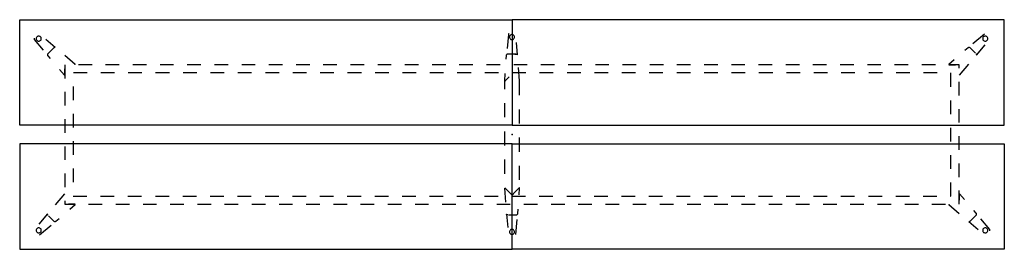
# Model space of a CAD drawing. Header units: metres. Extents: x 0.33 to 6.33, y -1.48 to -0.08.
import ezdxf

# ---------------------------------------------------------------- set-up
doc = ezdxf.new("R2010")
doc.units = ezdxf.units.M
doc.header["$MEASUREMENT"] = 0

# ---------------------------------------------------------------- blocks, each defined once
blk = doc.blocks.new('0a89398f-8704-4d08-9c10-140fc77888ca')
at = {"color": 252, "lineweight": 25, "true_color": 0x848484}
for p, q in [((3.3106, -0.1675), (3.3025, -0.2527)), ((6.2123, -0.166), (6.1411, -0.2257)), ((0.4215, -0.1979), (0.476, -0.2638)), ((0.5495, -0.2465), (0.492, -0.1983)), ((3.3668, -0.2925), (3.3602, -0.2177)), ((6.1644, -0.2946), (6.217, -0.231)), ((0.5034, -0.2986), (0.5179, -0.3153)), ((0.5402, -0.25), (0.5038, -0.2864)), ((0.535, -0.2551), (0.5412, -0.249)), ((0.6709, -0.3502), (0.6078, -0.2957)), ((3.2973, -0.2967), (3.2958, -0.3187)), ((3.3577, -0.2883), (3.3063, -0.2883)), ((3.3504, -0.2883), (3.3592, -0.2883)), ((6.1123, -0.2485), (6.0929, -0.2654)), ((6.1583, -0.2827), (6.1245, -0.249)), ((6.1609, -0.2853), (6.162, -0.2864)), ((0.6079, -0.3528), (0.6079, -0.4357)), ((0.7737, -0.3528), (0.6908, -0.3528)), ((0.9395, -0.3528), (0.8566, -0.3528)), ((1.1053, -0.3528), (1.0224, -0.3528)), ((1.271, -0.3528), (1.1881, -0.3528)), ((1.4368, -0.3528), (1.3539, -0.3528)), ((1.6026, -0.3528), (1.5197, -0.3528)), ((1.7684, -0.3528), (1.6855, -0.3528)), ((1.9342, -0.3528), (1.8513, -0.3528)), ((2.1, -0.3528), (2.0171, -0.3528)), ((2.2658, -0.3528), (2.1829, -0.3528)), ((2.4316, -0.3528), (2.3487, -0.3528)), ((2.5974, -0.3528), (2.5145, -0.3528)), ((2.7631, -0.3528), (2.6803, -0.3528)), ((2.9289, -0.3528), (2.846, -0.3528)), ((3.0947, -0.3528), (3.0118, -0.3528)), ((3.2605, -0.3528), (3.1776, -0.3528)), ((3.4263, -0.3528), (3.3434, -0.3528)), ((3.5921, -0.3528), (3.5092, -0.3528)), ((3.7579, -0.3528), (3.675, -0.3528)), ((3.9237, -0.3528), (3.8408, -0.3528)), ((4.0895, -0.3528), (4.0066, -0.3528)), ((4.2553, -0.3528), (4.1724, -0.3528)), ((4.421, -0.3528), (4.3381, -0.3528)), ((4.5868, -0.3528), (4.5039, -0.3528)), ((4.7526, -0.3528), (4.6697, -0.3528)), ((4.9184, -0.3528), (4.8355, -0.3528)), ((5.0842, -0.3528), (5.0013, -0.3528)), ((5.25, -0.3528), (5.1671, -0.3528)), ((5.4158, -0.3528), (5.3329, -0.3528)), ((5.5816, -0.3528), (5.4987, -0.3528)), ((5.7474, -0.3528), (5.6645, -0.3528)), ((5.9131, -0.3528), (5.8303, -0.3528)), ((6.0271, -0.3223), (5.9949, -0.3502)), ((5.9959, -0.3528), (6.0366, -0.3528)), ((6.0579, -0.3528), (5.996, -0.3528)), ((6.0579, -0.3739), (6.0579, -0.3528)), ((6.0605, -0.4158), (6.1174, -0.35)), ((0.575, -0.3808), (0.6053, -0.4158)), ((0.6079, -0.4148), (0.6079, -0.3777)), ((0.7435, -0.4028), (0.6599, -0.4028)), ((0.9106, -0.4028), (0.8271, -0.4028)), ((1.0777, -0.4028), (0.9942, -0.4028)), ((1.2449, -0.4028), (1.1613, -0.4028)), ((1.412, -0.4028), (1.3284, -0.4028)), ((1.5791, -0.4028), (1.4956, -0.4028)), ((1.7462, -0.4028), (1.6627, -0.4028)), ((1.9134, -0.4028), (1.8298, -0.4028)), ((2.0805, -0.4028), (1.9969, -0.4028)), ((2.2476, -0.4028), (2.164, -0.4028)), ((2.4147, -0.4028), (2.3312, -0.4028)), ((2.5819, -0.4028), (2.4983, -0.4028)), ((2.749, -0.4028), (2.6654, -0.4028)), ((2.9161, -0.4028), (2.8325, -0.4028)), ((3.0832, -0.4028), (2.9997, -0.4028)), ((3.2503, -0.4028), (3.1668, -0.4028)), ((3.2898, -0.4055), (3.2865, -0.4516)), ((3.4175, -0.4028), (3.3339, -0.4028)), ((3.3793, -0.4516), (3.3732, -0.3685)), ((3.5846, -0.4028), (3.501, -0.4028)), ((3.7517, -0.4028), (3.6682, -0.4028)), ((3.9188, -0.4028), (3.8353, -0.4028)), ((4.086, -0.4028), (4.0024, -0.4028)), ((4.2531, -0.4028), (4.1695, -0.4028)), ((4.4202, -0.4028), (4.3366, -0.4028)), ((4.5873, -0.4028), (4.5038, -0.4028)), ((4.7545, -0.4028), (4.6709, -0.4028)), ((4.9216, -0.4028), (4.838, -0.4028)), ((5.0887, -0.4028), (5.0051, -0.4028)), ((5.2558, -0.4028), (5.1723, -0.4028)), ((5.423, -0.4028), (5.3394, -0.4028)), ((5.5901, -0.4028), (5.5065, -0.4028)), ((5.7572, -0.4028), (5.6736, -0.4028)), ((5.9243, -0.4028), (5.8408, -0.4028)), ((6.0079, -0.4864), (6.0079, -0.4028)), ((3.2882, -0.454), (3.2879, -0.4556)), ((3.2879, -0.4556), (3.2879, -0.5006)), ((3.2891, -0.4527), (3.2882, -0.454)), ((3.289, -0.4528), (3.3152, -0.4265)), ((3.3158, -0.4259), (3.2891, -0.4527)), ((3.3776, -0.454), (3.3767, -0.4527)), ((3.3779, -0.4556), (3.3776, -0.454)), ((3.3779, -0.5385), (3.3779, -0.4556)), ((6.0579, -0.5396), (6.0579, -0.4568)), ((0.6079, -0.5186), (0.6079, -0.6015)), ((0.6579, -0.4843), (0.6579, -0.5679)), ((3.2879, -0.5867), (3.2879, -0.6728)), ((6.0079, -0.6535), (6.0079, -0.5699)), ((0.6579, -0.6514), (0.6579, -0.735)), ((3.3779, -0.7107), (3.3779, -0.6246)), ((6.0579, -0.7054), (6.0579, -0.6225)), ((0.6079, -0.6844), (0.6079, -0.7673)), ((3.2879, -0.7589), (3.2879, -0.8449)), ((6.0079, -0.8206), (6.0079, -0.737)), ((0.6579, -0.8186), (0.6579, -0.9021)), ((3.3779, -0.8828), (3.3779, -0.7967)), ((6.0579, -0.8712), (6.0579, -0.7883)), ((0.6079, -0.8502), (0.6079, -0.9331)), ((3.2879, -0.931), (3.2879, -1.0171)), ((6.0079, -0.9877), (6.0079, -0.9042)), ((6.0579, -1.037), (6.0579, -0.9541)), ((0.6079, -1.016), (0.6079, -1.0989)), ((0.6579, -0.9857), (0.6579, -1.0692)), ((3.3779, -1.055), (3.3779, -0.9689)), ((6.0079, -1.1528), (6.0079, -1.0713)), ((0.6053, -1.1398), (0.5484, -1.2056)), ((3.2865, -1.104), (3.2928, -1.1907)), ((3.2891, -1.1029), (3.3329, -1.1467)), ((3.3329, -1.1467), (3.3499, -1.1297)), ((3.3767, -1.1028), (3.3479, -1.1316)), ((3.3762, -1.1465), (3.3793, -1.104)), ((6.0579, -1.2028), (6.0579, -1.1199)), ((6.0908, -1.1748), (6.0605, -1.1398)), ((0.6079, -1.1818), (0.6079, -1.2028)), ((0.6579, -1.1528), (0.7414, -1.1528)), ((0.825, -1.1528), (0.9086, -1.1528)), ((0.9921, -1.1528), (1.0757, -1.1528)), ((1.1593, -1.1528), (1.2428, -1.1528)), ((1.3264, -1.1528), (1.4099, -1.1528)), ((1.4935, -1.1528), (1.5771, -1.1528)), ((1.6606, -1.1528), (1.7442, -1.1528)), ((1.8277, -1.1528), (1.9113, -1.1528)), ((1.9949, -1.1528), (2.0784, -1.1528)), ((2.162, -1.1528), (2.2456, -1.1528)), ((2.3291, -1.1528), (2.4127, -1.1528)), ((2.4962, -1.1528), (2.5798, -1.1528)), ((2.6634, -1.1528), (2.7469, -1.1528)), ((2.8305, -1.1528), (2.914, -1.1528)), ((2.9976, -1.1528), (3.0812, -1.1528)), ((3.1647, -1.1528), (3.2483, -1.1528)), ((3.3319, -1.1528), (3.4154, -1.1528)), ((3.499, -1.1528), (3.5825, -1.1528)), ((3.6661, -1.1528), (3.7497, -1.1528)), ((3.8332, -1.1528), (3.9168, -1.1528)), ((4.0003, -1.1528), (4.0839, -1.1528)), ((4.1675, -1.1528), (4.251, -1.1528)), ((4.3346, -1.1528), (4.4182, -1.1528)), ((4.5017, -1.1528), (4.5853, -1.1528)), ((4.6688, -1.1528), (4.7524, -1.1528)), ((4.836, -1.1528), (4.9195, -1.1528)), ((5.0031, -1.1528), (5.0866, -1.1528)), ((5.1702, -1.1528), (5.2538, -1.1528)), ((5.3373, -1.1528), (5.4209, -1.1528)), ((5.5045, -1.1528), (5.588, -1.1528)), ((5.6716, -1.1528), (5.7551, -1.1528)), ((5.8387, -1.1528), (5.9223, -1.1528)), ((6.0058, -1.1528), (6.0079, -1.1528)), ((6.0579, -1.1408), (6.0579, -1.1779)), ((0.6079, -1.2028), (0.6697, -1.2028)), ((0.6699, -1.2028), (0.6292, -1.2028)), ((0.6387, -1.2333), (0.6709, -1.2054)), ((0.7526, -1.2028), (0.8355, -1.2028)), ((0.9184, -1.2028), (1.0013, -1.2028)), ((1.0842, -1.2028), (1.1671, -1.2028)), ((1.25, -1.2028), (1.3329, -1.2028)), ((1.4158, -1.2028), (1.4987, -1.2028)), ((1.5816, -1.2028), (1.6645, -1.2028)), ((1.7474, -1.2028), (1.8303, -1.2028)), ((1.9131, -1.2028), (1.996, -1.2028)), ((2.0789, -1.2028), (2.1618, -1.2028)), ((2.2447, -1.2028), (2.3276, -1.2028)), ((2.4105, -1.2028), (2.4934, -1.2028)), ((2.5763, -1.2028), (2.6592, -1.2028)), ((2.7421, -1.2028), (2.825, -1.2028)), ((2.9079, -1.2028), (2.9908, -1.2028)), ((3.0737, -1.2028), (3.1566, -1.2028)), ((3.2395, -1.2028), (3.3224, -1.2028)), ((3.3682, -1.2589), (3.37, -1.2332)), ((3.4053, -1.2028), (3.4881, -1.2028)), ((3.571, -1.2028), (3.6539, -1.2028)), ((3.7368, -1.2028), (3.8197, -1.2028)), ((3.9026, -1.2028), (3.9855, -1.2028)), ((4.0684, -1.2028), (4.1513, -1.2028)), ((4.2342, -1.2028), (4.3171, -1.2028)), ((4.4, -1.2028), (4.4829, -1.2028)), ((4.5658, -1.2028), (4.6487, -1.2028)), ((4.7316, -1.2028), (4.8145, -1.2028)), ((4.8974, -1.2028), (4.9803, -1.2028)), ((5.0631, -1.2028), (5.146, -1.2028)), ((5.2289, -1.2028), (5.3118, -1.2028)), ((5.3947, -1.2028), (5.4776, -1.2028)), ((5.5605, -1.2028), (5.6434, -1.2028)), ((5.7263, -1.2028), (5.8092, -1.2028)), ((5.8921, -1.2028), (5.975, -1.2028)), ((5.9949, -1.2054), (6.0579, -1.2599)), ((6.1624, -1.257), (6.1479, -1.2403)), ((0.5014, -1.261), (0.4488, -1.3247)), ((0.5049, -1.2703), (0.5038, -1.2692)), ((0.5075, -1.2729), (0.5412, -1.3067)), ((0.5535, -1.3071), (0.5729, -1.2902)), ((3.2987, -1.2632), (3.3066, -1.3454)), ((3.3078, -1.2673), (3.3063, -1.2673)), ((3.3114, -1.2673), (3.3592, -1.2673)), ((3.3558, -1.388), (3.3639, -1.2955)), ((6.1162, -1.3091), (6.1738, -1.3573)), ((6.1307, -1.3005), (6.1245, -1.3067)), ((6.1256, -1.3056), (6.162, -1.2692)), ((6.2443, -1.3577), (6.1898, -1.2918)), ((0.4534, -1.3897), (0.5247, -1.3299))]:
    blk.add_line(p, q, dxfattribs=at)
at = {"color": 18, "lineweight": 25, "true_color": 0x000000}
for points in [[(0.3327, -0.7218), (0.3327, -0.0778), (3.3329, -0.0778), (3.3329, -0.7218)], [(6.3331, -0.7218), (6.3331, -0.0778), (3.3329, -0.0778), (3.3329, -0.7218)], [(0.3327, -0.8338), (0.3327, -1.4778), (3.3329, -1.4778), (3.3329, -0.8338)], [(6.3331, -0.8338), (6.3331, -1.4778), (3.3329, -1.4778), (3.3329, -0.8338)]]:
    blk.add_lwpolyline(points, close=True, dxfattribs=at)
at = {"color": 252, "lineweight": 25, "true_color": 0x848484}
for points in [[(0.4643, -0.1933), (0.4639, -0.1898), (0.4627, -0.1866), (0.4609, -0.1836), (0.4584, -0.1812), (0.4555, -0.1793), (0.4522, -0.1782), (0.4488, -0.1778), (0.4453, -0.1782), (0.442, -0.1793), (0.4391, -0.1812), (0.4366, -0.1836), (0.4348, -0.1866), (0.4336, -0.1898), (0.4332, -0.1933)], [(3.3156, -0.163), (3.3138, -0.1633), (3.3122, -0.1643), (3.3111, -0.1658), (3.3106, -0.1675)], [(3.3484, -0.1836), (3.348, -0.1801), (3.3469, -0.1769), (3.345, -0.1739), (3.3426, -0.1715), (3.3396, -0.1696), (3.3363, -0.1685), (3.3329, -0.1681), (3.3294, -0.1685), (3.3262, -0.1696), (3.3232, -0.1715), (3.3208, -0.1739), (3.3189, -0.1769), (3.3178, -0.1801), (3.3174, -0.1836)], [(6.2325, -0.1933), (6.2321, -0.1898), (6.231, -0.1866), (6.2291, -0.1836), (6.2267, -0.1812), (6.2237, -0.1793), (6.2205, -0.1782), (6.217, -0.1778), (6.2136, -0.1782), (6.2103, -0.1793), (6.2073, -0.1812), (6.2049, -0.1836), (6.203, -0.1866), (6.2019, -0.1898), (6.2015, -0.1933)], [(0.4218, -0.1912), (0.4207, -0.1927), (0.4203, -0.1945), (0.4206, -0.1963), (0.4215, -0.1979)], [(0.4332, -0.1933), (0.4336, -0.1967), (0.4348, -0.2), (0.4366, -0.203), (0.4391, -0.2054), (0.442, -0.2073), (0.4453, -0.2084), (0.4488, -0.2088), (0.4522, -0.2084), (0.4555, -0.2073), (0.4584, -0.2054), (0.4609, -0.203), (0.4627, -0.2), (0.4639, -0.1967), (0.4643, -0.1933)], [(3.3174, -0.1836), (3.3178, -0.187), (3.3189, -0.1903), (3.3208, -0.1933), (3.3232, -0.1957), (3.3262, -0.1976), (3.3294, -0.1987), (3.3329, -0.1991), (3.3363, -0.1987), (3.3396, -0.1976), (3.3426, -0.1957), (3.345, -0.1933), (3.3469, -0.1903), (3.348, -0.187), (3.3484, -0.1836)], [(6.2015, -0.1933), (6.2019, -0.1967), (6.203, -0.2), (6.2049, -0.203), (6.2073, -0.2054), (6.2103, -0.2073), (6.2136, -0.2084), (6.217, -0.2088), (6.2205, -0.2084), (6.2237, -0.2073), (6.2267, -0.2054), (6.2291, -0.203), (6.231, -0.2), (6.2321, -0.1967), (6.2325, -0.1933)], [(0.5038, -0.2864), (0.5024, -0.2881), (0.5015, -0.2902), (0.5012, -0.2924), (0.5014, -0.2946), (0.5021, -0.2968), (0.5034, -0.2986)], [(0.5412, -0.249), (0.543, -0.2476), (0.5451, -0.2467), (0.5473, -0.2463), (0.5495, -0.2465)], [(3.3063, -0.2883), (3.304, -0.2886), (3.302, -0.2894), (3.3001, -0.2907), (3.2987, -0.2925), (3.2977, -0.2945), (3.2973, -0.2967)], [(3.3592, -0.2883), (3.3614, -0.2886), (3.3635, -0.2894), (3.3653, -0.2908), (3.3668, -0.2925)], [(6.1245, -0.249), (6.1228, -0.2476), (6.1207, -0.2467), (6.1185, -0.2463), (6.1163, -0.2465), (6.1141, -0.2473), (6.1123, -0.2485)], [(6.162, -0.2864), (6.1633, -0.2881), (6.1642, -0.2902), (6.1646, -0.2923), (6.1644, -0.2946)], [(0.6699, -0.3528), (0.6713, -0.3518), (0.6709, -0.3502)], [(5.9949, -0.3502), (5.9945, -0.3518), (5.9959, -0.3528)], [(0.6053, -0.4158), (0.6069, -0.4162), (0.6079, -0.4148)], [(3.2865, -0.4516), (3.2873, -0.4531), (3.289, -0.4528)], [(3.3767, -0.4528), (3.3784, -0.4531), (3.3793, -0.4516)], [(3.3793, -1.104), (3.3784, -1.1025), (3.3767, -1.1028)], [(6.0605, -1.1398), (6.0589, -1.1394), (6.0579, -1.1408)], [(0.6709, -1.2054), (0.6713, -1.2038), (0.6699, -1.2028)], [(3.3592, -1.2673), (3.3614, -1.267), (3.3635, -1.2662), (3.3653, -1.2649), (3.3668, -1.2631), (3.3677, -1.2611), (3.3682, -1.2589)], [(5.9959, -1.2028), (5.9945, -1.2038), (5.9949, -1.2054)], [(6.162, -1.2692), (6.1633, -1.2675), (6.1642, -1.2654), (6.1646, -1.2632), (6.1644, -1.261), (6.1636, -1.2588), (6.1624, -1.257)], [(0.5038, -1.2692), (0.5024, -1.2675), (0.5016, -1.2655), (0.5012, -1.2633), (0.5014, -1.261)], [(0.5412, -1.3067), (0.543, -1.308), (0.5451, -1.3089), (0.5473, -1.3093), (0.5495, -1.3091), (0.5516, -1.3083), (0.5535, -1.3071)], [(3.3063, -1.2673), (3.3041, -1.267), (3.302, -1.2662), (3.3002, -1.2649), (3.2987, -1.2632)], [(6.1245, -1.3067), (6.1228, -1.308), (6.1207, -1.3089), (6.1185, -1.3093), (6.1162, -1.3091)], [(0.4643, -1.3623), (0.4639, -1.3589), (0.4627, -1.3556), (0.4609, -1.3527), (0.4584, -1.3502), (0.4555, -1.3483), (0.4522, -1.3472), (0.4488, -1.3468), (0.4453, -1.3472), (0.442, -1.3483), (0.4391, -1.3502), (0.4366, -1.3527), (0.4348, -1.3556), (0.4336, -1.3589), (0.4332, -1.3623)], [(0.4332, -1.3623), (0.4336, -1.3658), (0.4348, -1.3691), (0.4366, -1.372), (0.4391, -1.3745), (0.442, -1.3763), (0.4453, -1.3774), (0.4488, -1.3778), (0.4522, -1.3774), (0.4555, -1.3763), (0.4584, -1.3745), (0.4609, -1.372), (0.4627, -1.3691), (0.4639, -1.3658), (0.4643, -1.3623)], [(3.3484, -1.372), (3.348, -1.3686), (3.3469, -1.3653), (3.345, -1.3623), (3.3426, -1.3599), (3.3396, -1.358), (3.3363, -1.3569), (3.3329, -1.3565), (3.3294, -1.3569), (3.3262, -1.358), (3.3232, -1.3599), (3.3208, -1.3623), (3.3189, -1.3653), (3.3178, -1.3686), (3.3174, -1.372)], [(3.3174, -1.372), (3.3178, -1.3755), (3.3189, -1.3788), (3.3208, -1.3817), (3.3232, -1.3842), (3.3262, -1.386), (3.3294, -1.3871), (3.3329, -1.3875), (3.3363, -1.3871), (3.3396, -1.386), (3.3426, -1.3842), (3.345, -1.3817), (3.3469, -1.3788), (3.348, -1.3755), (3.3484, -1.372)], [(6.2325, -1.3623), (6.2321, -1.3589), (6.231, -1.3556), (6.2291, -1.3527), (6.2267, -1.3502), (6.2237, -1.3483), (6.2205, -1.3472), (6.217, -1.3468), (6.2136, -1.3472), (6.2103, -1.3483), (6.2073, -1.3502), (6.2049, -1.3527), (6.203, -1.3556), (6.2019, -1.3589), (6.2015, -1.3623)], [(6.2015, -1.3623), (6.2019, -1.3658), (6.203, -1.3691), (6.2049, -1.372), (6.2073, -1.3745), (6.2103, -1.3763), (6.2136, -1.3774), (6.217, -1.3778), (6.2205, -1.3774), (6.2237, -1.3763), (6.2267, -1.3745), (6.2291, -1.372), (6.231, -1.3691), (6.2321, -1.3658), (6.2325, -1.3623)], [(6.244, -1.3644), (6.245, -1.3629), (6.2454, -1.3611), (6.2452, -1.3593), (6.2443, -1.3577)]]:
    blk.add_lwpolyline(points, dxfattribs=at)
at = {"color": 1, "true_color": 0xff0000}
blk.add_point((3.3329, -0.7778), dxfattribs=at)
blk.add_point((3.3329, -0.7778), dxfattribs=at)
blk.add_point((3.3329, -0.7778), dxfattribs=at)
blk.add_point((3.3329, -0.7778), dxfattribs=at)
blk.add_point((3.3329, -0.7778), dxfattribs=at)
blk = doc.blocks.new('b6d6fc5e-433e-47e5-9f0a-d1740876835f')
blk.add_blockref('0a89398f-8704-4d08-9c10-140fc77888ca', (0, 0))

msp = doc.modelspace()

# ---------------------------------------------------------------- block references
msp.add_blockref('b6d6fc5e-433e-47e5-9f0a-d1740876835f', (0, 0))

doc.saveas('drawing.dxf')
